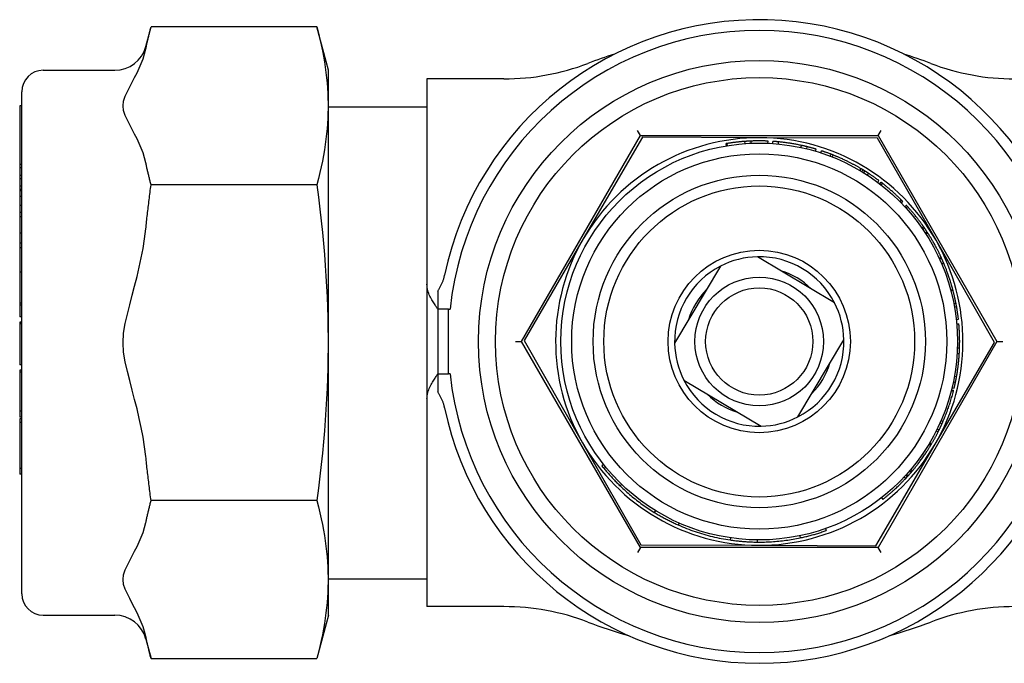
# Model space of a CAD drawing. Header units: millimetres. Extents: x 71 to 3793, y 26 to 321.
# Tile 10 of 11: x 299 to 345, y 291 to 321. Entities that reach past the tile are written whole.
import ezdxf

# ---------------------------------------------------------------- set-up
doc = ezdxf.new("R2010")
doc.units = ezdxf.units.MM
doc.layers.add('DETAIL', color=2, linetype='Continuous')

msp = doc.modelspace()

# ---------------------------------------------------------------- linework, layer by layer
at = {"layer": 'DETAIL'}
for p, q in [((305.017, 319.557), (305.261, 320.468)), ((312.991, 320.468), (305.261, 320.468)), ((313.532, 318.445), (312.991, 320.468)), ((300.232, 318.445), (303.568, 318.445)), ((313.532, 293.045), (313.532, 318.445)), ((318.133, 318.045), (318.133, 308.47)), ((321.722, 318.045), (318.133, 318.045)), ((299.232, 294.045), (299.232, 317.445)), ((299.132, 316.789), (299.132, 314.048)), ((299.232, 316.789), (299.132, 316.789)), ((313.532, 316.745), (318.133, 316.745)), ((328.09, 315.403), (327.95, 315.645)), ((339.175, 315.403), (339.315, 315.645)), ((322.548, 305.803), (328.09, 315.403)), ((328.187, 315.325), (325.425, 310.586)), ((328.09, 315.403), (339.175, 315.403)), ((333.672, 315.303), (328.187, 315.325)), ((332.971, 315.029), (332.964, 315.129)), ((333.261, 315.045), (333.257, 315.145)), ((339.156, 315.28), (333.672, 315.303)), ((334.041, 315.044), (334.046, 315.144)), ((334.267, 315.031), (334.274, 315.131)), ((334.524, 315.01), (334.534, 315.109)), ((341.879, 310.519), (339.156, 315.28)), ((339.175, 315.403), (344.718, 305.803)), ((332.11, 314.927), (332.094, 315.025)), ((332.131, 315.031), (332.129, 315.031)), ((332.145, 314.932), (332.129, 315.031)), ((332.147, 314.933), (332.131, 315.031)), ((335.579, 314.846), (335.6, 314.943)), ((335.847, 314.784), (335.871, 314.881)), ((336.253, 314.674), (336.281, 314.77)), ((336.508, 314.595), (336.539, 314.69)), ((336.51, 314.594), (336.541, 314.689)), ((336.541, 314.689), (336.539, 314.69)), ((336.949, 314.438), (336.985, 314.531)), ((337.041, 314.402), (337.078, 314.495)), ((299.132, 314.048), (299.132, 313.893)), ((299.232, 314.048), (299.132, 314.048)), ((299.132, 313.893), (299.132, 313.537)), ((299.232, 313.893), (299.132, 313.893)), ((338.33, 313.771), (338.381, 313.857)), ((338.422, 313.717), (338.473, 313.802)), ((338.506, 313.665), (338.558, 313.75)), ((299.132, 313.537), (299.132, 313.392)), ((299.232, 313.537), (299.132, 313.537)), ((299.132, 313.392), (299.132, 313.039)), ((299.232, 313.392), (299.132, 313.392)), ((338.676, 313.557), (338.73, 313.641)), ((339.159, 313.221), (339.218, 313.301)), ((299.132, 313.039), (299.132, 312.884)), ((299.232, 313.039), (299.132, 313.039)), ((299.232, 312.884), (299.132, 312.884)), ((299.132, 312.884), (299.132, 312.831)), ((299.132, 312.831), (299.132, 312.566)), ((299.232, 312.831), (299.132, 312.831)), ((312.991, 313.106), (305.261, 313.106)), ((339.257, 313.146), (339.318, 313.226)), ((339.323, 313.095), (339.385, 313.174)), ((299.132, 312.566), (299.132, 312.139)), ((299.232, 312.566), (299.132, 312.566)), ((340.201, 312.315), (340.272, 312.386)), ((299.132, 312.139), (299.132, 311.817)), ((299.232, 312.139), (299.132, 312.139)), ((340.258, 312.257), (340.33, 312.327)), ((340.422, 312.085), (340.496, 312.153)), ((340.479, 312.023), (340.553, 312.091)), ((299.132, 311.817), (299.132, 311.617)), ((299.232, 311.817), (299.132, 311.817)), ((299.132, 311.617), (299.132, 310.856)), ((299.232, 311.617), (299.132, 311.617)), ((341.212, 311.106), (341.293, 311.163)), ((341.258, 311.039), (341.34, 311.096)), ((299.132, 310.856), (299.132, 310.382)), ((299.232, 310.856), (299.132, 310.856)), ((325.425, 310.586), (322.663, 305.848)), ((341.378, 310.859), (341.462, 310.914)), ((341.404, 310.82), (341.488, 310.874)), ((341.405, 310.818), (341.489, 310.873)), ((341.489, 310.873), (341.488, 310.874)), ((344.602, 305.758), (341.879, 310.519)), ((299.132, 310.382), (299.132, 310.166)), ((299.232, 310.382), (299.132, 310.382)), ((299.132, 310.166), (299.132, 309.035)), ((299.232, 310.166), (299.132, 310.166)), ((337.146, 307.609), (333.55, 309.752)), ((342.029, 309.685), (342.12, 309.726)), ((342.139, 309.684), (342.048, 309.642)), ((342.127, 309.711), (342.12, 309.726)), ((331.827, 309.316), (329.683, 305.72)), ((342.143, 309.428), (342.235, 309.467)), ((342.143, 309.426), (342.235, 309.465)), ((342.235, 309.465), (342.235, 309.467)), ((299.132, 309.035), (299.132, 307.585)), ((299.232, 309.035), (299.132, 309.035)), ((318.133, 308.47), (318.133, 303.123)), ((342.566, 308.203), (342.662, 308.229)), ((342.667, 308.212), (342.662, 308.229)), ((318.633, 308.152), (318.633, 307.303)), ((342.674, 308.183), (342.578, 308.158)), ((299.132, 307.585), (299.132, 307.503)), ((299.232, 307.585), (299.132, 307.585)), ((299.132, 307.503), (299.132, 306.993)), ((299.232, 307.503), (299.132, 307.503)), ((318.633, 307.303), (318.633, 304.303)), ((319.133, 307.303), (318.633, 307.303)), ((319.133, 307.303), (319.21, 307.303)), ((319.133, 304.303), (319.133, 307.303)), ((342.713, 307.567), (342.811, 307.587)), ((342.742, 307.409), (342.841, 307.427)), ((299.132, 306.993), (299.132, 306.957)), ((299.232, 306.957), (299.132, 306.957)), ((342.826, 306.829), (342.925, 306.84)), ((299.132, 306.708), (299.132, 306.662)), ((299.232, 306.708), (299.132, 306.708)), ((299.132, 306.662), (299.132, 306.62)), ((299.232, 306.662), (299.132, 306.662)), ((299.132, 306.62), (299.132, 305.638)), ((299.232, 306.62), (299.132, 306.62)), ((342.847, 306.619), (342.946, 306.628)), ((299.132, 305.638), (299.132, 304.711)), ((322.268, 305.803), (322.548, 305.803)), ((328.09, 296.203), (322.548, 305.803)), ((322.663, 305.848), (325.386, 301.087)), ((335.439, 302.29), (337.582, 305.885)), ((344.718, 305.803), (339.175, 296.203)), ((341.84, 301.019), (344.602, 305.758)), ((342.878, 305.503), (342.978, 305.5)), ((344.718, 305.803), (344.998, 305.803)), ((342.866, 305.246), (342.966, 305.24)), ((299.232, 304.711), (299.132, 304.711)), ((299.132, 304.468), (299.132, 304.381)), ((299.232, 304.468), (299.132, 304.468)), ((299.132, 304.381), (299.132, 302.561)), ((299.232, 304.381), (299.132, 304.381)), ((318.633, 304.303), (318.633, 303.454)), ((318.633, 304.303), (319.133, 304.303)), ((319.21, 304.303), (319.133, 304.303)), ((342.74, 304.185), (342.839, 304.168)), ((330.12, 303.997), (333.715, 301.854)), ((342.627, 303.645), (342.725, 303.622)), ((342.688, 303.915), (342.786, 303.895)), ((342.594, 303.51), (342.691, 303.485)), ((342.605, 303.555), (342.702, 303.531)), ((318.133, 303.123), (318.133, 293.445)), ((299.132, 302.561), (299.132, 302.269)), ((299.232, 302.561), (299.132, 302.561)), ((299.232, 302.269), (299.132, 302.269)), ((299.132, 302.197), (299.132, 302.031)), ((299.232, 302.197), (299.132, 302.197)), ((299.132, 302.031), (299.132, 299.883)), ((299.232, 302.031), (299.132, 302.031)), ((342.071, 302.013), (342.162, 301.972)), ((342.118, 302.121), (342.21, 302.081)), ((341.89, 301.634), (341.979, 301.589)), ((341.893, 301.641), (341.983, 301.596)), ((341.935, 301.724), (342.025, 301.68)), ((325.386, 301.087), (328.109, 296.325)), ((339.079, 296.28), (341.84, 301.019)), ((341.559, 301.034), (341.644, 300.983)), ((341.59, 301.087), (341.676, 301.036)), ((326.373, 300.07), (326.295, 300.008)), ((299.132, 299.883), (299.132, 299.621)), ((299.232, 299.883), (299.132, 299.883)), ((299.232, 299.621), (299.132, 299.621)), ((340.398, 299.494), (340.471, 299.426)), ((340.464, 299.567), (340.538, 299.499)), ((340.497, 299.603), (340.571, 299.536)), ((340.651, 299.777), (340.726, 299.712)), ((340.7, 299.834), (340.776, 299.77)), ((327.212, 299.144), (327.143, 299.072)), ((312.991, 298.384), (305.261, 298.384)), ((339.34, 298.524), (339.402, 298.445)), ((328.79, 297.922), (328.738, 297.837)), ((329.896, 297.341), (329.856, 297.25)), ((335.523, 296.748), (335.543, 296.65)), ((336.725, 297.085), (336.759, 296.991)), ((328.109, 296.325), (333.594, 296.303)), ((332.291, 296.651), (332.276, 296.552)), ((333.536, 296.553), (333.535, 296.453)), ((333.594, 296.303), (339.079, 296.28)), ((328.09, 296.203), (327.95, 295.96)), ((339.175, 296.203), (328.09, 296.203)), ((339.315, 295.96), (339.175, 296.203)), ((313.532, 294.745), (318.133, 294.745)), ((321.722, 293.445), (318.133, 293.445)), ((300.232, 293.045), (303.568, 293.045)), ((313.532, 293.045), (312.991, 291.023)), ((305.017, 291.933), (305.261, 291.023)), ((305.261, 291.023), (312.991, 291.023))]:
    msp.add_line(p, q, dxfattribs=at)
at = {"layer": 'DETAIL', "flags": 128}
for points in [[(305.017, 319.442), (305.026, 319.484), (305.034, 319.525), (305.043, 319.567), (305.052, 319.609), (305.061, 319.651), (305.071, 319.693), (305.08, 319.735), (305.09, 319.777), (305.099, 319.819), (305.109, 319.862), (305.119, 319.904), (305.129, 319.947), (305.139, 319.99), (305.15, 320.032), (305.16, 320.075), (305.171, 320.118), (305.182, 320.162), (305.193, 320.205), (305.204, 320.248), (305.215, 320.292), (305.226, 320.336), (305.238, 320.38), (305.249, 320.424), (305.261, 320.468)], [(312.991, 320.468), (313.066, 320.179), (313.134, 319.898), (313.196, 319.625), (313.252, 319.358), (313.302, 319.097), (313.346, 318.84), (313.385, 318.589), (313.419, 318.341), (313.448, 318.096), (313.472, 317.855), (313.49, 317.615), (313.504, 317.377), (313.514, 317.141), (313.519, 316.905), (313.519, 316.669), (313.514, 316.433), (313.504, 316.197), (313.49, 315.959), (313.472, 315.719), (313.448, 315.478), (313.419, 315.233), (313.385, 314.985), (313.346, 314.734), (313.302, 314.478), (313.252, 314.216), (313.196, 313.949), (313.134, 313.676), (313.066, 313.395), (312.991, 313.106)], [(305.017, 314.132), (304.96, 314.362), (304.887, 314.59), (304.803, 314.81), (304.711, 315.025), (304.608, 315.243), (304.495, 315.466), (304.383, 315.681), (304.265, 315.904), (304.156, 316.118), (304.057, 316.339), (303.982, 316.567), (303.952, 316.787), (303.982, 317.008), (304.057, 317.236), (304.156, 317.456), (304.265, 317.67), (304.383, 317.894), (304.495, 318.108), (304.608, 318.331), (304.711, 318.549), (304.803, 318.764), (304.887, 318.984), (304.96, 319.212), (305.017, 319.442)], [(332.964, 315.129), (332.929, 315.126), (332.894, 315.124), (332.859, 315.121), (332.825, 315.118), (332.79, 315.115), (332.755, 315.112), (332.72, 315.108), (332.685, 315.105), (332.651, 315.101), (332.616, 315.097), (332.581, 315.093), (332.546, 315.089), (332.511, 315.085), (332.477, 315.081), (332.442, 315.077), (332.407, 315.072), (332.373, 315.068), (332.338, 315.063), (332.303, 315.058), (332.269, 315.053), (332.234, 315.048), (332.2, 315.042), (332.165, 315.037), (332.131, 315.031)], [(333.257, 315.145), (333.245, 315.145), (333.233, 315.144), (333.221, 315.144), (333.208, 315.143), (333.196, 315.143), (333.184, 315.142), (333.172, 315.141), (333.159, 315.141), (333.147, 315.14), (333.135, 315.14), (333.123, 315.139), (333.111, 315.138), (333.098, 315.138), (333.086, 315.137), (333.074, 315.136), (333.062, 315.135), (333.05, 315.135), (333.037, 315.134), (333.025, 315.133), (333.013, 315.132), (333.001, 315.131), (332.989, 315.131), (332.976, 315.13), (332.964, 315.129)], [(334.046, 315.144), (334.013, 315.145), (333.98, 315.146), (333.947, 315.148), (333.914, 315.149), (333.881, 315.15), (333.849, 315.15), (333.816, 315.151), (333.783, 315.152), (333.75, 315.152), (333.717, 315.152), (333.684, 315.153), (333.651, 315.153), (333.619, 315.153), (333.586, 315.153), (333.553, 315.152), (333.52, 315.152), (333.487, 315.152), (333.454, 315.151), (333.421, 315.15), (333.389, 315.15), (333.356, 315.149), (333.323, 315.148), (333.29, 315.147), (333.257, 315.145)], [(334.534, 315.109), (334.523, 315.11), (334.512, 315.111), (334.501, 315.112), (334.49, 315.113), (334.48, 315.114), (334.469, 315.115), (334.458, 315.116), (334.447, 315.117), (334.436, 315.118), (334.426, 315.119), (334.415, 315.12), (334.404, 315.121), (334.393, 315.122), (334.382, 315.123), (334.371, 315.124), (334.361, 315.124), (334.35, 315.125), (334.339, 315.126), (334.328, 315.127), (334.317, 315.128), (334.307, 315.129), (334.296, 315.129), (334.285, 315.13), (334.274, 315.131)], [(335.6, 314.943), (335.556, 314.953), (335.512, 314.962), (335.468, 314.971), (335.424, 314.98), (335.38, 314.988), (335.336, 314.996), (335.291, 315.005), (335.247, 315.012), (335.203, 315.02), (335.158, 315.028), (335.114, 315.035), (335.069, 315.042), (335.025, 315.049), (334.98, 315.055), (334.936, 315.062), (334.891, 315.068), (334.847, 315.074), (334.802, 315.079), (334.757, 315.085), (334.713, 315.09), (334.668, 315.095), (334.623, 315.1), (334.578, 315.105), (334.534, 315.109)], [(332.129, 315.031), (332.127, 315.031), (332.126, 315.031), (332.124, 315.03), (332.123, 315.03), (332.121, 315.03), (332.12, 315.03), (332.118, 315.029), (332.117, 315.029), (332.116, 315.029), (332.114, 315.029), (332.113, 315.028), (332.111, 315.028), (332.11, 315.028), (332.108, 315.028), (332.107, 315.028), (332.105, 315.027), (332.104, 315.027), (332.103, 315.027), (332.101, 315.027), (332.1, 315.026), (332.098, 315.026), (332.097, 315.026), (332.095, 315.026), (332.094, 315.025)], [(335.871, 314.881), (335.86, 314.884), (335.849, 314.886), (335.837, 314.889), (335.826, 314.892), (335.815, 314.895), (335.804, 314.897), (335.792, 314.9), (335.781, 314.903), (335.77, 314.905), (335.758, 314.908), (335.747, 314.911), (335.736, 314.913), (335.725, 314.916), (335.713, 314.918), (335.702, 314.921), (335.691, 314.923), (335.679, 314.926), (335.668, 314.929), (335.657, 314.931), (335.646, 314.934), (335.634, 314.936), (335.623, 314.939), (335.612, 314.941), (335.6, 314.943)], [(336.281, 314.77), (336.28, 314.77), (336.278, 314.771), (336.274, 314.772), (336.269, 314.773), (336.263, 314.775), (336.255, 314.778), (336.246, 314.78), (336.235, 314.783), (336.223, 314.787), (336.209, 314.791), (336.194, 314.795), (336.178, 314.8), (336.16, 314.805), (336.141, 314.81), (336.12, 314.816), (336.098, 314.822), (336.075, 314.828), (336.05, 314.835), (336.024, 314.842), (335.996, 314.849), (335.967, 314.857), (335.937, 314.865), (335.905, 314.873), (335.871, 314.881)], [(336.985, 314.531), (336.951, 314.544), (336.919, 314.556), (336.888, 314.568), (336.857, 314.579), (336.828, 314.59), (336.8, 314.6), (336.773, 314.61), (336.748, 314.619), (336.723, 314.627), (336.7, 314.635), (336.678, 314.643), (336.658, 314.65), (336.639, 314.656), (336.622, 314.662), (336.607, 314.667), (336.593, 314.672), (336.581, 314.676), (336.57, 314.679), (336.561, 314.682), (336.554, 314.685), (336.548, 314.687), (336.544, 314.688), (336.541, 314.689), (336.541, 314.689)], [(337.078, 314.495), (337.07, 314.498), (337.063, 314.501), (337.056, 314.504), (337.05, 314.506), (337.043, 314.509), (337.037, 314.511), (337.032, 314.513), (337.026, 314.515), (337.021, 314.517), (337.017, 314.519), (337.012, 314.521), (337.008, 314.522), (337.005, 314.524), (337.001, 314.525), (336.998, 314.526), (336.995, 314.527), (336.993, 314.528), (336.991, 314.529), (336.989, 314.53), (336.988, 314.53), (336.986, 314.531), (336.986, 314.531), (336.985, 314.531), (336.985, 314.531)], [(337.701, 314.221), (337.65, 314.246), (337.601, 314.269), (337.554, 314.291), (337.51, 314.311), (337.468, 314.33), (337.429, 314.348), (337.392, 314.364), (337.358, 314.379), (337.326, 314.392), (337.296, 314.405), (337.268, 314.417), (337.241, 314.428), (337.216, 314.439), (337.193, 314.448), (337.172, 314.457), (337.152, 314.465), (337.135, 314.472), (337.12, 314.478), (337.107, 314.483), (337.097, 314.488), (337.088, 314.491), (337.083, 314.493), (337.079, 314.494), (337.078, 314.495)], [(338.381, 313.857), (338.353, 313.874), (338.325, 313.89), (338.298, 313.906), (338.27, 313.922), (338.242, 313.938), (338.214, 313.954), (338.186, 313.969), (338.158, 313.985), (338.13, 314), (338.101, 314.016), (338.073, 314.031), (338.045, 314.046), (338.017, 314.061), (337.988, 314.076), (337.96, 314.091), (337.931, 314.106), (337.903, 314.121), (337.874, 314.135), (337.845, 314.15), (337.817, 314.164), (337.788, 314.179), (337.759, 314.193), (337.73, 314.207), (337.701, 314.221)], [(305.261, 313.106), (305.249, 313.151), (305.238, 313.195), (305.226, 313.238), (305.215, 313.282), (305.204, 313.326), (305.193, 313.369), (305.182, 313.412), (305.171, 313.456), (305.16, 313.499), (305.15, 313.542), (305.139, 313.585), (305.129, 313.627), (305.119, 313.67), (305.109, 313.712), (305.099, 313.755), (305.09, 313.797), (305.08, 313.839), (305.071, 313.881), (305.061, 313.923), (305.052, 313.965), (305.043, 314.007), (305.034, 314.049), (305.026, 314.09), (305.017, 314.132)], [(338.473, 313.802), (338.469, 313.805), (338.466, 313.807), (338.462, 313.809), (338.458, 313.811), (338.454, 313.814), (338.45, 313.816), (338.446, 313.818), (338.443, 313.821), (338.439, 313.823), (338.435, 313.825), (338.431, 313.828), (338.427, 313.83), (338.423, 313.832), (338.419, 313.835), (338.416, 313.837), (338.412, 313.839), (338.408, 313.841), (338.404, 313.844), (338.4, 313.846), (338.396, 313.848), (338.392, 313.851), (338.389, 313.853), (338.385, 313.855), (338.381, 313.857)], [(338.558, 313.75), (338.554, 313.753), (338.55, 313.756), (338.545, 313.758), (338.541, 313.761), (338.537, 313.763), (338.533, 313.766), (338.529, 313.768), (338.525, 313.771), (338.521, 313.773), (338.517, 313.775), (338.514, 313.778), (338.51, 313.78), (338.507, 313.782), (338.503, 313.784), (338.5, 313.786), (338.497, 313.788), (338.493, 313.79), (338.49, 313.792), (338.487, 313.794), (338.484, 313.796), (338.481, 313.797), (338.479, 313.799), (338.476, 313.801), (338.473, 313.802)], [(338.73, 313.641), (338.723, 313.646), (338.716, 313.65), (338.709, 313.655), (338.702, 313.659), (338.695, 313.664), (338.687, 313.669), (338.68, 313.673), (338.673, 313.678), (338.666, 313.682), (338.659, 313.687), (338.652, 313.691), (338.645, 313.696), (338.637, 313.701), (338.63, 313.705), (338.623, 313.71), (338.616, 313.714), (338.609, 313.719), (338.602, 313.723), (338.594, 313.728), (338.587, 313.732), (338.58, 313.737), (338.573, 313.741), (338.566, 313.746), (338.558, 313.75)], [(339.218, 313.301), (339.198, 313.316), (339.178, 313.331), (339.158, 313.345), (339.138, 313.36), (339.118, 313.374), (339.098, 313.389), (339.078, 313.403), (339.058, 313.418), (339.038, 313.432), (339.018, 313.446), (338.997, 313.461), (338.977, 313.475), (338.957, 313.489), (338.936, 313.503), (338.916, 313.517), (338.895, 313.531), (338.875, 313.545), (338.854, 313.559), (338.834, 313.573), (338.813, 313.587), (338.792, 313.6), (338.772, 313.614), (338.751, 313.627), (338.73, 313.641)], [(305.017, 311.056), (305.026, 311.139), (305.034, 311.222), (305.043, 311.305), (305.052, 311.389), (305.061, 311.473), (305.071, 311.557), (305.08, 311.641), (305.09, 311.725), (305.099, 311.81), (305.109, 311.895), (305.119, 311.98), (305.129, 312.065), (305.139, 312.15), (305.15, 312.236), (305.16, 312.322), (305.171, 312.408), (305.182, 312.494), (305.193, 312.581), (305.204, 312.668), (305.215, 312.755), (305.226, 312.843), (305.238, 312.93), (305.249, 313.018), (305.261, 313.106)], [(312.991, 313.106), (313.066, 312.529), (313.134, 311.967), (313.196, 311.421), (313.252, 310.887), (313.302, 310.364), (313.346, 309.852), (313.385, 309.349), (313.419, 308.853), (313.448, 308.364), (313.472, 307.88), (313.49, 307.401), (313.504, 306.926), (313.514, 306.453), (313.519, 305.981), (313.519, 305.51), (313.514, 305.038), (313.504, 304.565), (313.49, 304.089), (313.472, 303.61), (313.448, 303.126), (313.419, 302.637), (313.385, 302.142), (313.346, 301.639), (313.302, 301.126), (313.252, 300.604), (313.196, 300.07), (313.134, 299.523), (313.066, 298.962), (312.991, 298.384)], [(339.385, 313.174), (339.379, 313.178), (339.374, 313.182), (339.369, 313.186), (339.364, 313.19), (339.36, 313.193), (339.356, 313.197), (339.352, 313.2), (339.348, 313.203), (339.344, 313.206), (339.341, 313.208), (339.338, 313.21), (339.335, 313.213), (339.332, 313.215), (339.33, 313.217), (339.328, 313.218), (339.326, 313.22), (339.324, 313.221), (339.322, 313.222), (339.321, 313.223), (339.32, 313.224), (339.319, 313.225), (339.319, 313.225), (339.318, 313.225), (339.318, 313.226)], [(339.843, 312.792), (339.81, 312.821), (339.778, 312.849), (339.747, 312.876), (339.717, 312.902), (339.688, 312.927), (339.66, 312.951), (339.633, 312.973), (339.607, 312.995), (339.582, 313.016), (339.558, 313.035), (339.535, 313.054), (339.513, 313.072), (339.493, 313.088), (339.474, 313.103), (339.457, 313.117), (339.442, 313.129), (339.429, 313.14), (339.417, 313.149), (339.407, 313.156), (339.399, 313.163), (339.393, 313.168), (339.388, 313.171), (339.386, 313.173), (339.385, 313.174)], [(340.272, 312.386), (340.272, 312.387), (340.269, 312.389), (340.265, 312.393), (340.26, 312.399), (340.253, 312.406), (340.244, 312.414), (340.234, 312.425), (340.222, 312.437), (340.208, 312.45), (340.193, 312.465), (340.176, 312.482), (340.158, 312.5), (340.138, 312.519), (340.117, 312.539), (340.095, 312.56), (340.072, 312.582), (340.047, 312.605), (340.022, 312.629), (339.995, 312.654), (339.967, 312.68), (339.938, 312.707), (339.908, 312.734), (339.876, 312.763), (339.843, 312.792)], [(340.33, 312.327), (340.33, 312.327), (340.33, 312.328), (340.329, 312.328), (340.328, 312.329), (340.327, 312.33), (340.326, 312.331), (340.325, 312.332), (340.324, 312.334), (340.322, 312.336), (340.32, 312.337), (340.318, 312.34), (340.316, 312.342), (340.313, 312.344), (340.31, 312.347), (340.308, 312.35), (340.304, 312.353), (340.301, 312.357), (340.298, 312.36), (340.294, 312.364), (340.29, 312.368), (340.286, 312.372), (340.282, 312.377), (340.277, 312.381), (340.272, 312.386)], [(340.553, 312.091), (340.548, 312.096), (340.544, 312.101), (340.539, 312.105), (340.535, 312.11), (340.531, 312.114), (340.528, 312.118), (340.524, 312.122), (340.521, 312.125), (340.518, 312.129), (340.515, 312.132), (340.512, 312.135), (340.51, 312.137), (340.508, 312.14), (340.506, 312.142), (340.504, 312.144), (340.502, 312.146), (340.501, 312.147), (340.499, 312.149), (340.498, 312.15), (340.497, 312.151), (340.497, 312.152), (340.496, 312.152), (340.496, 312.153), (340.496, 312.153)], [(340.94, 311.636), (340.912, 311.671), (340.885, 311.704), (340.859, 311.736), (340.834, 311.766), (340.81, 311.796), (340.786, 311.824), (340.763, 311.851), (340.741, 311.876), (340.72, 311.901), (340.7, 311.925), (340.681, 311.947), (340.662, 311.968), (340.645, 311.988), (340.629, 312.006), (340.614, 312.022), (340.601, 312.036), (340.59, 312.049), (340.58, 312.06), (340.572, 312.07), (340.565, 312.077), (340.559, 312.083), (340.556, 312.087), (340.553, 312.09), (340.553, 312.091)], [(341.293, 311.163), (341.293, 311.164), (341.291, 311.167), (341.288, 311.171), (341.283, 311.178), (341.277, 311.186), (341.27, 311.196), (341.262, 311.208), (341.252, 311.222), (341.241, 311.237), (341.229, 311.255), (341.215, 311.274), (341.2, 311.295), (341.184, 311.317), (341.166, 311.341), (341.148, 311.365), (341.129, 311.391), (341.109, 311.418), (341.088, 311.446), (341.066, 311.475), (341.043, 311.505), (341.018, 311.536), (340.993, 311.569), (340.967, 311.602), (340.94, 311.636)], [(305.017, 300.435), (304.96, 300.895), (304.887, 301.351), (304.803, 301.791), (304.711, 302.22), (304.608, 302.658), (304.495, 303.104), (304.383, 303.532), (304.265, 303.979), (304.156, 304.407), (304.057, 304.848), (303.982, 305.304), (303.952, 305.745), (303.982, 306.186), (304.057, 306.642), (304.156, 307.084), (304.265, 307.512), (304.383, 307.958), (304.495, 308.386), (304.608, 308.833), (304.711, 309.27), (304.803, 309.699), (304.887, 310.14), (304.96, 310.595), (305.017, 311.056)], [(341.34, 311.096), (341.34, 311.096), (341.34, 311.096), (341.34, 311.097), (341.339, 311.098), (341.338, 311.099), (341.337, 311.1), (341.336, 311.101), (341.335, 311.103), (341.334, 311.105), (341.332, 311.107), (341.331, 311.11), (341.329, 311.113), (341.327, 311.116), (341.324, 311.119), (341.322, 311.122), (341.32, 311.126), (341.317, 311.13), (341.314, 311.134), (341.311, 311.138), (341.308, 311.143), (341.305, 311.147), (341.301, 311.152), (341.297, 311.158), (341.293, 311.163)], [(341.462, 310.914), (341.457, 310.921), (341.452, 310.929), (341.447, 310.936), (341.442, 310.944), (341.437, 310.952), (341.432, 310.959), (341.427, 310.967), (341.422, 310.975), (341.417, 310.982), (341.412, 310.99), (341.407, 310.997), (341.402, 311.005), (341.397, 311.013), (341.392, 311.02), (341.387, 311.028), (341.381, 311.035), (341.376, 311.043), (341.371, 311.05), (341.366, 311.058), (341.361, 311.066), (341.356, 311.073), (341.351, 311.081), (341.345, 311.088), (341.34, 311.096)], [(341.818, 310.322), (341.794, 310.364), (341.771, 310.405), (341.749, 310.445), (341.727, 310.482), (341.706, 310.518), (341.686, 310.553), (341.667, 310.586), (341.648, 310.617), (341.63, 310.647), (341.613, 310.675), (341.596, 310.702), (341.581, 310.727), (341.566, 310.75), (341.553, 310.772), (341.541, 310.791), (341.53, 310.808), (341.52, 310.823), (341.512, 310.836), (341.505, 310.847), (341.499, 310.856), (341.495, 310.863), (341.491, 310.869), (341.49, 310.872), (341.489, 310.873)], [(342.12, 309.726), (342.117, 309.732), (342.114, 309.738), (342.11, 309.747), (342.105, 309.758), (342.099, 309.77), (342.093, 309.784), (342.085, 309.8), (342.077, 309.818), (342.067, 309.838), (342.057, 309.859), (342.046, 309.883), (342.033, 309.908), (342.02, 309.934), (342.006, 309.962), (341.992, 309.992), (341.976, 310.023), (341.96, 310.055), (341.942, 310.089), (341.924, 310.125), (341.905, 310.161), (341.885, 310.199), (341.863, 310.239), (341.841, 310.28), (341.818, 310.322)], [(342.139, 309.684), (342.139, 309.684), (342.139, 309.684), (342.139, 309.684), (342.139, 309.684), (342.139, 309.685), (342.138, 309.685), (342.138, 309.686), (342.138, 309.687), (342.137, 309.687), (342.137, 309.688), (342.137, 309.689), (342.136, 309.69), (342.136, 309.692), (342.135, 309.693), (342.134, 309.694), (342.134, 309.696), (342.133, 309.697), (342.132, 309.699), (342.131, 309.701), (342.131, 309.702), (342.13, 309.704), (342.129, 309.706), (342.128, 309.708), (342.127, 309.711)], [(342.179, 309.595), (342.177, 309.6), (342.175, 309.604), (342.173, 309.609), (342.171, 309.614), (342.169, 309.618), (342.167, 309.623), (342.165, 309.627), (342.163, 309.631), (342.161, 309.636), (342.159, 309.639), (342.157, 309.643), (342.156, 309.647), (342.154, 309.651), (342.153, 309.654), (342.151, 309.658), (342.149, 309.661), (342.148, 309.664), (342.147, 309.667), (342.145, 309.67), (342.144, 309.673), (342.143, 309.676), (342.141, 309.679), (342.14, 309.681), (342.139, 309.684)], [(342.235, 309.467), (342.232, 309.472), (342.23, 309.478), (342.228, 309.483), (342.226, 309.488), (342.223, 309.494), (342.221, 309.499), (342.219, 309.504), (342.216, 309.51), (342.214, 309.515), (342.212, 309.52), (342.21, 309.526), (342.207, 309.531), (342.205, 309.536), (342.203, 309.542), (342.2, 309.547), (342.198, 309.552), (342.196, 309.558), (342.193, 309.563), (342.191, 309.568), (342.189, 309.573), (342.186, 309.579), (342.184, 309.584), (342.182, 309.589), (342.179, 309.595)], [(342.466, 308.867), (342.45, 308.913), (342.435, 308.957), (342.419, 308.999), (342.404, 309.04), (342.39, 309.079), (342.376, 309.117), (342.362, 309.153), (342.349, 309.187), (342.336, 309.219), (342.324, 309.25), (342.312, 309.279), (342.301, 309.306), (342.291, 309.332), (342.282, 309.355), (342.273, 309.376), (342.265, 309.395), (342.258, 309.411), (342.252, 309.426), (342.247, 309.438), (342.243, 309.448), (342.24, 309.455), (342.237, 309.461), (342.236, 309.464), (342.235, 309.465)], [(318.633, 308.152), (318.651, 308.179), (318.669, 308.206), (318.687, 308.234), (318.705, 308.262), (318.722, 308.291), (318.739, 308.32), (318.755, 308.35), (318.771, 308.379), (318.786, 308.41), (318.801, 308.44), (318.815, 308.471), (318.829, 308.502), (318.842, 308.534), (318.855, 308.565), (318.868, 308.597), (318.88, 308.629), (318.891, 308.662), (318.902, 308.694), (318.912, 308.727), (318.921, 308.759), (318.93, 308.792), (318.939, 308.825), (318.947, 308.858), (318.954, 308.891)], [(342.662, 308.229), (342.661, 308.234), (342.659, 308.242), (342.656, 308.251), (342.653, 308.262), (342.65, 308.275), (342.646, 308.291), (342.641, 308.308), (342.636, 308.327), (342.63, 308.348), (342.623, 308.37), (342.616, 308.395), (342.608, 308.422), (342.6, 308.451), (342.591, 308.481), (342.581, 308.512), (342.571, 308.545), (342.561, 308.58), (342.549, 308.617), (342.537, 308.654), (342.524, 308.694), (342.511, 308.735), (342.497, 308.777), (342.482, 308.821), (342.466, 308.867)], [(318.633, 307.309), (318.63, 307.318), (318.624, 307.333), (318.613, 307.352), (318.598, 307.376), (318.58, 307.404), (318.558, 307.436), (318.534, 307.471), (318.507, 307.51), (318.479, 307.553), (318.449, 307.598), (318.419, 307.646), (318.387, 307.697), (318.356, 307.749), (318.325, 307.805), (318.295, 307.862), (318.265, 307.922), (318.238, 307.984), (318.213, 308.048), (318.19, 308.114), (318.17, 308.181), (318.154, 308.25), (318.143, 308.322), (318.135, 308.395), (318.133, 308.47)], [(342.674, 308.183), (342.674, 308.183), (342.674, 308.184), (342.674, 308.184), (342.674, 308.184), (342.674, 308.185), (342.674, 308.185), (342.674, 308.186), (342.674, 308.187), (342.673, 308.187), (342.673, 308.188), (342.673, 308.189), (342.673, 308.191), (342.672, 308.192), (342.672, 308.193), (342.672, 308.195), (342.671, 308.196), (342.671, 308.198), (342.67, 308.199), (342.67, 308.201), (342.669, 308.203), (342.669, 308.205), (342.668, 308.207), (342.668, 308.21), (342.667, 308.212)], [(342.811, 307.587), (342.806, 307.612), (342.801, 307.637), (342.796, 307.662), (342.791, 307.687), (342.786, 307.712), (342.78, 307.737), (342.775, 307.762), (342.77, 307.786), (342.764, 307.811), (342.759, 307.836), (342.753, 307.861), (342.748, 307.886), (342.742, 307.911), (342.736, 307.936), (342.73, 307.961), (342.724, 307.985), (342.718, 308.01), (342.712, 308.035), (342.706, 308.06), (342.7, 308.085), (342.694, 308.109), (342.687, 308.134), (342.681, 308.159), (342.674, 308.183)], [(342.841, 307.427), (342.839, 307.433), (342.838, 307.44), (342.837, 307.447), (342.836, 307.453), (342.835, 307.46), (342.833, 307.467), (342.832, 307.473), (342.831, 307.48), (342.83, 307.487), (342.829, 307.493), (342.827, 307.5), (342.826, 307.507), (342.825, 307.513), (342.824, 307.52), (342.822, 307.527), (342.821, 307.533), (342.82, 307.54), (342.819, 307.547), (342.817, 307.553), (342.816, 307.56), (342.815, 307.567), (342.813, 307.573), (342.812, 307.58), (342.811, 307.587)], [(342.925, 306.84), (342.921, 306.875), (342.917, 306.909), (342.913, 306.942), (342.909, 306.974), (342.905, 307.006), (342.901, 307.036), (342.897, 307.067), (342.893, 307.096), (342.889, 307.124), (342.885, 307.152), (342.881, 307.179), (342.877, 307.206), (342.873, 307.231), (342.869, 307.255), (342.866, 307.278), (342.862, 307.299), (342.859, 307.32), (342.856, 307.339), (342.853, 307.357), (342.85, 307.373), (342.847, 307.388), (342.845, 307.402), (342.843, 307.415), (342.841, 307.427)], [(342.978, 305.5), (342.979, 305.547), (342.98, 305.594), (342.981, 305.641), (342.982, 305.688), (342.982, 305.735), (342.983, 305.782), (342.983, 305.829), (342.982, 305.876), (342.982, 305.923), (342.981, 305.97), (342.98, 306.017), (342.979, 306.064), (342.978, 306.111), (342.976, 306.158), (342.974, 306.205), (342.972, 306.252), (342.969, 306.299), (342.967, 306.346), (342.964, 306.393), (342.961, 306.44), (342.958, 306.487), (342.954, 306.534), (342.95, 306.581), (342.946, 306.628)], [(342.966, 305.24), (342.966, 305.251), (342.967, 305.261), (342.968, 305.272), (342.968, 305.283), (342.969, 305.294), (342.969, 305.305), (342.97, 305.316), (342.97, 305.326), (342.971, 305.337), (342.972, 305.348), (342.972, 305.359), (342.973, 305.37), (342.973, 305.381), (342.974, 305.391), (342.974, 305.402), (342.975, 305.413), (342.975, 305.424), (342.975, 305.435), (342.976, 305.446), (342.976, 305.456), (342.977, 305.467), (342.977, 305.478), (342.977, 305.489), (342.978, 305.5)], [(342.839, 304.168), (342.846, 304.212), (342.854, 304.256), (342.861, 304.301), (342.868, 304.345), (342.875, 304.39), (342.882, 304.434), (342.888, 304.479), (342.895, 304.523), (342.901, 304.568), (342.907, 304.613), (342.912, 304.657), (342.918, 304.702), (342.923, 304.747), (342.928, 304.791), (342.933, 304.836), (342.937, 304.881), (342.941, 304.926), (342.946, 304.97), (342.949, 305.015), (342.953, 305.06), (342.957, 305.105), (342.96, 305.15), (342.963, 305.195), (342.966, 305.24)], [(318.133, 303.123), (318.135, 303.2), (318.143, 303.275), (318.155, 303.348), (318.172, 303.42), (318.192, 303.489), (318.216, 303.555), (318.241, 303.619), (318.269, 303.681), (318.298, 303.74), (318.328, 303.797), (318.358, 303.851), (318.389, 303.904), (318.42, 303.954), (318.451, 304.003), (318.481, 304.048), (318.509, 304.091), (318.535, 304.13), (318.559, 304.166), (318.58, 304.198), (318.598, 304.227), (318.613, 304.251), (318.624, 304.27), (318.63, 304.286), (318.633, 304.296)], [(342.786, 303.895), (342.788, 303.906), (342.791, 303.918), (342.793, 303.929), (342.795, 303.94), (342.798, 303.952), (342.8, 303.963), (342.802, 303.974), (342.804, 303.986), (342.807, 303.997), (342.809, 304.008), (342.811, 304.02), (342.813, 304.031), (342.815, 304.042), (342.818, 304.054), (342.82, 304.065), (342.822, 304.077), (342.824, 304.088), (342.826, 304.099), (342.828, 304.111), (342.83, 304.122), (342.832, 304.133), (342.834, 304.145), (342.837, 304.156), (342.839, 304.168)], [(342.725, 303.622), (342.727, 303.633), (342.73, 303.644), (342.733, 303.656), (342.735, 303.667), (342.738, 303.679), (342.741, 303.69), (342.743, 303.701), (342.746, 303.713), (342.749, 303.724), (342.751, 303.735), (342.754, 303.747), (342.756, 303.758), (342.759, 303.769), (342.761, 303.781), (342.764, 303.792), (342.766, 303.804), (342.769, 303.815), (342.771, 303.826), (342.774, 303.838), (342.776, 303.849), (342.779, 303.861), (342.781, 303.872), (342.783, 303.883), (342.786, 303.895)], [(318.954, 302.715), (318.947, 302.748), (318.939, 302.781), (318.93, 302.814), (318.921, 302.846), (318.912, 302.879), (318.902, 302.912), (318.891, 302.944), (318.88, 302.976), (318.868, 303.009), (318.855, 303.04), (318.842, 303.072), (318.829, 303.103), (318.815, 303.135), (318.801, 303.165), (318.786, 303.196), (318.771, 303.226), (318.755, 303.256), (318.739, 303.286), (318.722, 303.315), (318.705, 303.343), (318.687, 303.371), (318.669, 303.399), (318.651, 303.427), (318.633, 303.454)], [(342.21, 302.081), (342.235, 302.138), (342.259, 302.195), (342.282, 302.252), (342.306, 302.31), (342.329, 302.367), (342.351, 302.425), (342.373, 302.483), (342.395, 302.541), (342.416, 302.599), (342.437, 302.657), (342.458, 302.715), (342.478, 302.774), (342.498, 302.832), (342.518, 302.891), (342.537, 302.95), (342.555, 303.009), (342.574, 303.068), (342.592, 303.127), (342.609, 303.187), (342.626, 303.246), (342.643, 303.306), (342.659, 303.365), (342.675, 303.425), (342.691, 303.485)], [(342.691, 303.485), (342.691, 303.487), (342.692, 303.489), (342.692, 303.491), (342.693, 303.493), (342.693, 303.495), (342.694, 303.496), (342.694, 303.498), (342.695, 303.5), (342.695, 303.502), (342.696, 303.504), (342.696, 303.506), (342.697, 303.508), (342.697, 303.51), (342.698, 303.512), (342.698, 303.513), (342.699, 303.515), (342.699, 303.517), (342.699, 303.519), (342.7, 303.521), (342.7, 303.523), (342.701, 303.525), (342.701, 303.527), (342.702, 303.529), (342.702, 303.531)], [(342.025, 301.68), (342.03, 301.692), (342.036, 301.704), (342.042, 301.716), (342.048, 301.728), (342.054, 301.74), (342.06, 301.753), (342.066, 301.765), (342.071, 301.777), (342.077, 301.789), (342.083, 301.801), (342.089, 301.813), (342.094, 301.825), (342.1, 301.838), (342.106, 301.85), (342.112, 301.862), (342.117, 301.874), (342.123, 301.886), (342.128, 301.899), (342.134, 301.911), (342.14, 301.923), (342.145, 301.935), (342.151, 301.948), (342.156, 301.96), (342.162, 301.972)], [(342.162, 301.972), (342.164, 301.977), (342.166, 301.981), (342.168, 301.986), (342.17, 301.99), (342.172, 301.995), (342.174, 301.999), (342.176, 302.004), (342.178, 302.008), (342.18, 302.013), (342.182, 302.018), (342.184, 302.022), (342.186, 302.027), (342.188, 302.031), (342.19, 302.036), (342.192, 302.04), (342.194, 302.045), (342.196, 302.049), (342.198, 302.054), (342.2, 302.059), (342.202, 302.063), (342.204, 302.068), (342.206, 302.072), (342.208, 302.077), (342.21, 302.081)], [(341.676, 301.036), (341.69, 301.059), (341.703, 301.082), (341.716, 301.104), (341.729, 301.127), (341.743, 301.15), (341.756, 301.173), (341.769, 301.195), (341.781, 301.218), (341.794, 301.241), (341.807, 301.264), (341.82, 301.287), (341.832, 301.31), (341.845, 301.333), (341.858, 301.356), (341.87, 301.379), (341.882, 301.402), (341.895, 301.426), (341.907, 301.449), (341.919, 301.472), (341.931, 301.495), (341.943, 301.519), (341.955, 301.542), (341.967, 301.565), (341.979, 301.589)], [(341.983, 301.596), (341.984, 301.599), (341.986, 301.603), (341.988, 301.606), (341.99, 301.61), (341.991, 301.613), (341.993, 301.617), (341.995, 301.62), (341.997, 301.624), (341.998, 301.627), (342, 301.631), (342.002, 301.634), (342.004, 301.638), (342.005, 301.641), (342.007, 301.645), (342.009, 301.648), (342.011, 301.652), (342.012, 301.655), (342.014, 301.659), (342.016, 301.662), (342.018, 301.666), (342.019, 301.669), (342.021, 301.673), (342.023, 301.676), (342.025, 301.68)], [(341.22, 300.339), (341.253, 300.385), (341.284, 300.43), (341.315, 300.473), (341.344, 300.515), (341.372, 300.556), (341.398, 300.596), (341.424, 300.634), (341.449, 300.671), (341.472, 300.707), (341.493, 300.74), (341.513, 300.771), (341.532, 300.8), (341.549, 300.828), (341.565, 300.853), (341.579, 300.876), (341.592, 300.896), (341.603, 300.915), (341.613, 300.932), (341.622, 300.946), (341.629, 300.958), (341.635, 300.967), (341.64, 300.975), (341.643, 300.98), (341.644, 300.983)], [(341.644, 300.983), (341.647, 300.987), (341.649, 300.991), (341.652, 300.995), (341.654, 300.999), (341.656, 301.003), (341.658, 301.006), (341.66, 301.009), (341.662, 301.012), (341.664, 301.015), (341.666, 301.018), (341.667, 301.021), (341.668, 301.023), (341.67, 301.025), (341.671, 301.027), (341.672, 301.029), (341.673, 301.03), (341.674, 301.032), (341.674, 301.033), (341.675, 301.034), (341.676, 301.035), (341.676, 301.035), (341.676, 301.036), (341.676, 301.036), (341.676, 301.036)], [(305.261, 298.384), (305.249, 298.472), (305.238, 298.56), (305.226, 298.648), (305.215, 298.735), (305.204, 298.823), (305.193, 298.909), (305.182, 298.996), (305.171, 299.082), (305.16, 299.169), (305.15, 299.255), (305.139, 299.34), (305.129, 299.426), (305.119, 299.511), (305.109, 299.596), (305.099, 299.681), (305.09, 299.765), (305.08, 299.85), (305.071, 299.934), (305.061, 300.018), (305.052, 300.101), (305.043, 300.185), (305.034, 300.268), (305.026, 300.352), (305.017, 300.435)], [(326.295, 300.008), (326.328, 299.967), (326.361, 299.926), (326.394, 299.885), (326.427, 299.844), (326.461, 299.804), (326.495, 299.763), (326.529, 299.723), (326.563, 299.683), (326.598, 299.644), (326.633, 299.604), (326.668, 299.565), (326.703, 299.526), (326.738, 299.487), (326.774, 299.448), (326.81, 299.41), (326.846, 299.371), (326.882, 299.333), (326.919, 299.295), (326.956, 299.258), (326.993, 299.22), (327.03, 299.183), (327.067, 299.146), (327.105, 299.109), (327.143, 299.072)], [(340.776, 299.77), (340.777, 299.771), (340.779, 299.774), (340.784, 299.779), (340.79, 299.787), (340.798, 299.796), (340.808, 299.808), (340.819, 299.822), (340.832, 299.837), (340.847, 299.855), (340.864, 299.875), (340.882, 299.897), (340.901, 299.921), (340.922, 299.947), (340.945, 299.975), (340.968, 300.006), (340.994, 300.038), (341.02, 300.072), (341.047, 300.107), (341.075, 300.143), (341.103, 300.18), (341.131, 300.218), (341.16, 300.257), (341.19, 300.298), (341.22, 300.339)], [(340.471, 299.426), (340.476, 299.432), (340.482, 299.438), (340.487, 299.443), (340.491, 299.448), (340.496, 299.453), (340.5, 299.458), (340.504, 299.462), (340.508, 299.467), (340.512, 299.471), (340.515, 299.474), (340.519, 299.478), (340.522, 299.481), (340.524, 299.484), (340.527, 299.487), (340.529, 299.489), (340.531, 299.491), (340.533, 299.493), (340.534, 299.495), (340.535, 299.496), (340.536, 299.497), (340.537, 299.498), (340.538, 299.499), (340.538, 299.499), (340.538, 299.499)], [(340.538, 299.499), (340.54, 299.501), (340.541, 299.502), (340.542, 299.504), (340.544, 299.505), (340.545, 299.507), (340.547, 299.508), (340.548, 299.51), (340.549, 299.511), (340.551, 299.513), (340.552, 299.514), (340.553, 299.516), (340.555, 299.517), (340.556, 299.519), (340.558, 299.52), (340.559, 299.522), (340.56, 299.524), (340.562, 299.525), (340.563, 299.527), (340.564, 299.528), (340.566, 299.53), (340.567, 299.531), (340.569, 299.533), (340.57, 299.534), (340.571, 299.536)], [(340.571, 299.536), (340.578, 299.543), (340.584, 299.55), (340.591, 299.557), (340.597, 299.565), (340.604, 299.572), (340.61, 299.579), (340.617, 299.587), (340.623, 299.594), (340.63, 299.601), (340.636, 299.609), (340.643, 299.616), (340.649, 299.623), (340.656, 299.631), (340.662, 299.638), (340.669, 299.645), (340.675, 299.653), (340.682, 299.66), (340.688, 299.667), (340.694, 299.675), (340.701, 299.682), (340.707, 299.69), (340.714, 299.697), (340.72, 299.704), (340.726, 299.712)], [(340.726, 299.712), (340.729, 299.714), (340.731, 299.717), (340.733, 299.719), (340.735, 299.721), (340.737, 299.724), (340.739, 299.726), (340.741, 299.729), (340.743, 299.731), (340.745, 299.734), (340.747, 299.736), (340.749, 299.738), (340.751, 299.741), (340.753, 299.743), (340.755, 299.746), (340.757, 299.748), (340.759, 299.751), (340.762, 299.753), (340.764, 299.755), (340.766, 299.758), (340.768, 299.76), (340.77, 299.763), (340.772, 299.765), (340.774, 299.767), (340.776, 299.77)], [(327.143, 299.072), (327.203, 299.014), (327.265, 298.956), (327.327, 298.899), (327.389, 298.843), (327.452, 298.787), (327.516, 298.731), (327.58, 298.677), (327.644, 298.622), (327.709, 298.569), (327.774, 298.516), (327.84, 298.463), (327.907, 298.411), (327.974, 298.36), (328.041, 298.309), (328.109, 298.259), (328.177, 298.21), (328.245, 298.161), (328.314, 298.113), (328.384, 298.065), (328.454, 298.018), (328.524, 297.972), (328.595, 297.926), (328.666, 297.881), (328.738, 297.837)], [(339.989, 298.945), (340.03, 298.984), (340.07, 299.022), (340.107, 299.057), (340.142, 299.091), (340.175, 299.123), (340.206, 299.153), (340.234, 299.181), (340.26, 299.208), (340.285, 299.232), (340.308, 299.256), (340.329, 299.278), (340.349, 299.298), (340.368, 299.318), (340.385, 299.336), (340.401, 299.352), (340.416, 299.368), (340.429, 299.381), (340.44, 299.393), (340.449, 299.403), (340.457, 299.411), (340.463, 299.418), (340.467, 299.422), (340.47, 299.425), (340.471, 299.426)], [(339.402, 298.445), (339.427, 298.465), (339.452, 298.485), (339.478, 298.505), (339.503, 298.525), (339.528, 298.545), (339.553, 298.566), (339.577, 298.586), (339.602, 298.606), (339.627, 298.627), (339.651, 298.648), (339.676, 298.668), (339.7, 298.689), (339.725, 298.71), (339.749, 298.731), (339.773, 298.752), (339.798, 298.773), (339.822, 298.794), (339.846, 298.816), (339.87, 298.837), (339.894, 298.859), (339.917, 298.88), (339.941, 298.902), (339.965, 298.924), (339.989, 298.945)], [(305.017, 297.359), (305.026, 297.4), (305.034, 297.442), (305.043, 297.483), (305.052, 297.525), (305.061, 297.567), (305.071, 297.609), (305.08, 297.651), (305.09, 297.693), (305.099, 297.736), (305.109, 297.778), (305.119, 297.821), (305.129, 297.863), (305.139, 297.906), (305.15, 297.949), (305.16, 297.992), (305.171, 298.035), (305.182, 298.078), (305.193, 298.121), (305.204, 298.165), (305.215, 298.208), (305.226, 298.252), (305.238, 298.296), (305.249, 298.34), (305.261, 298.384)], [(312.991, 298.384), (313.066, 298.095), (313.134, 297.815), (313.196, 297.541), (313.252, 297.274), (313.302, 297.013), (313.346, 296.757), (313.385, 296.505), (313.419, 296.257), (313.448, 296.013), (313.472, 295.771), (313.49, 295.531), (313.504, 295.294), (313.514, 295.057), (313.519, 294.821), (313.519, 294.586), (313.514, 294.35), (313.504, 294.113), (313.49, 293.875), (313.472, 293.636), (313.448, 293.394), (313.419, 293.15), (313.385, 292.902), (313.346, 292.65), (313.302, 292.394), (313.252, 292.133), (313.196, 291.866), (313.134, 291.592), (313.066, 291.312), (312.991, 291.023)], [(328.738, 297.837), (328.783, 297.809), (328.828, 297.782), (328.873, 297.755), (328.918, 297.728), (328.964, 297.702), (329.01, 297.676), (329.055, 297.65), (329.101, 297.624), (329.147, 297.599), (329.194, 297.574), (329.24, 297.549), (329.287, 297.524), (329.333, 297.5), (329.38, 297.476), (329.427, 297.452), (329.474, 297.428), (329.521, 297.405), (329.569, 297.382), (329.616, 297.359), (329.664, 297.337), (329.712, 297.315), (329.759, 297.293), (329.807, 297.271), (329.856, 297.25)], [(305.017, 292.048), (304.96, 292.278), (304.887, 292.506), (304.803, 292.726), (304.711, 292.941), (304.608, 293.16), (304.495, 293.383), (304.383, 293.597), (304.265, 293.82), (304.156, 294.034), (304.057, 294.255), (303.982, 294.483), (303.952, 294.703), (303.982, 294.924), (304.057, 295.152), (304.156, 295.373), (304.265, 295.587), (304.383, 295.81), (304.495, 296.024), (304.608, 296.247), (304.711, 296.466), (304.803, 296.68), (304.887, 296.901), (304.96, 297.128), (305.017, 297.359)], [(329.856, 297.25), (329.952, 297.208), (330.049, 297.167), (330.147, 297.127), (330.244, 297.088), (330.343, 297.051), (330.442, 297.014), (330.541, 296.979), (330.64, 296.945), (330.74, 296.911), (330.841, 296.879), (330.941, 296.849), (331.042, 296.819), (331.144, 296.79), (331.245, 296.763), (331.347, 296.736), (331.449, 296.711), (331.552, 296.687), (331.655, 296.664), (331.758, 296.643), (331.861, 296.622), (331.965, 296.603), (332.068, 296.585), (332.172, 296.568), (332.276, 296.552)], [(335.543, 296.65), (335.595, 296.661), (335.646, 296.672), (335.697, 296.684), (335.749, 296.695), (335.8, 296.707), (335.851, 296.72), (335.902, 296.732), (335.953, 296.745), (336.004, 296.759), (336.055, 296.772), (336.106, 296.786), (336.157, 296.8), (336.207, 296.814), (336.258, 296.829), (336.308, 296.844), (336.359, 296.859), (336.409, 296.875), (336.459, 296.89), (336.509, 296.906), (336.559, 296.923), (336.609, 296.939), (336.659, 296.956), (336.709, 296.973), (336.759, 296.991)], [(332.276, 296.552), (332.328, 296.544), (332.381, 296.537), (332.433, 296.53), (332.485, 296.524), (332.537, 296.517), (332.589, 296.511), (332.642, 296.505), (332.694, 296.5), (332.747, 296.495), (332.799, 296.49), (332.851, 296.486), (332.904, 296.481), (332.956, 296.477), (333.009, 296.474), (333.061, 296.47), (333.114, 296.467), (333.167, 296.464), (333.219, 296.462), (333.272, 296.46), (333.324, 296.458), (333.377, 296.456), (333.43, 296.455), (333.482, 296.454), (333.535, 296.453)], [(333.535, 296.453), (333.619, 296.453), (333.703, 296.453), (333.788, 296.454), (333.872, 296.456), (333.956, 296.458), (334.04, 296.462), (334.124, 296.466), (334.208, 296.471), (334.293, 296.476), (334.377, 296.483), (334.46, 296.49), (334.544, 296.497), (334.628, 296.506), (334.712, 296.515), (334.795, 296.525), (334.879, 296.536), (334.962, 296.548), (335.046, 296.56), (335.129, 296.573), (335.212, 296.587), (335.295, 296.602), (335.378, 296.617), (335.46, 296.633), (335.543, 296.65)], [(305.261, 291.023), (305.249, 291.067), (305.238, 291.111), (305.226, 291.155), (305.215, 291.198), (305.204, 291.242), (305.193, 291.286), (305.182, 291.329), (305.171, 291.372), (305.16, 291.415), (305.15, 291.458), (305.139, 291.501), (305.129, 291.544), (305.119, 291.586), (305.109, 291.629), (305.099, 291.671), (305.09, 291.713), (305.08, 291.756), (305.071, 291.798), (305.061, 291.84), (305.052, 291.882), (305.043, 291.923), (305.034, 291.965), (305.026, 292.007), (305.017, 292.048)]]:
    msp.add_lwpolyline(points, dxfattribs=at)
at = {"layer": 'DETAIL'}
for radius in [13.1, 12.3, 9.25, 8.75, 7.75, 7.25, 4.25, 3, 2.5]:
    msp.add_circle((333.633, 305.803), radius, dxfattribs=at)
for centre, radius, start, end in [((333.633, 305.803), 15, 8.9893, 168.1188), ((333.633, 305.803), 14.5, 5.9378, 174.0622), ((303.568, 319.945), 1.5, 270, 345), ((333.641, 297.738), 22.5, 107.4781, 110.8431), ((333.629, 297.738), 22.5, 69.1569, 72.5566), ((300.232, 317.445), 1, 90, 180), ((321.722, 329.045), 11, 269.9999, 290.8431), ((345.548, 329.045), 11, 249.1569, 270), ((333.633, 305.803), 9.5, 89.7654, 149.7654), ((333.633, 305.803), 9.5, 29.7654, 89.7654), ((333.633, 305.803), 9.5, 149.7654, 209.7654), ((333.633, 305.803), 9.5, 329.7654, 29.7654), ((333.633, 305.803), 3.95, 91.1964, 117.2079), ((333.633, 305.803), 3.95, 27.2079, 91.1964), ((333.633, 305.803), 3.95, 117.2079, 181.1964), ((333.633, 305.803), 3.45, 45.3735, 73.0309), ((333.633, 305.803), 3.45, 135.3735, 163.0309), ((333.633, 305.803), 3.95, 1.1964, 27.2079), ((333.633, 305.803), 3.95, 181.1964, 207.2079), ((333.633, 305.803), 3.95, 297.2079, 1.1964), ((333.633, 305.803), 3.45, 315.3735, 343.0309), ((333.633, 305.803), 14.5, 185.9378, 354.0622), ((333.633, 305.803), 3.95, 207.2079, 271.1964), ((333.633, 305.803), 3.45, 225.3735, 253.0309), ((333.633, 305.803), 15, 191.8812, 348.1188), ((333.633, 305.803), 3.95, 271.1964, 297.2079), ((333.633, 305.803), 9.5, 209.7654, 269.7654), ((333.633, 305.803), 9.5, 269.7654, 329.7654), ((300.232, 294.045), 1, 180, 270), ((321.722, 282.445), 11, 69.1569, 90.0001), ((345.548, 282.445), 11, 90, 110.8431), ((303.568, 291.545), 1.5, 15, 90), ((333.641, 313.753), 22.5, 249.1569, 254.2655), ((333.629, 313.753), 22.5, 285.6993, 290.8431)]:
    msp.add_arc(centre, radius, start, end, dxfattribs=at)

doc.saveas('drawing.dxf')
